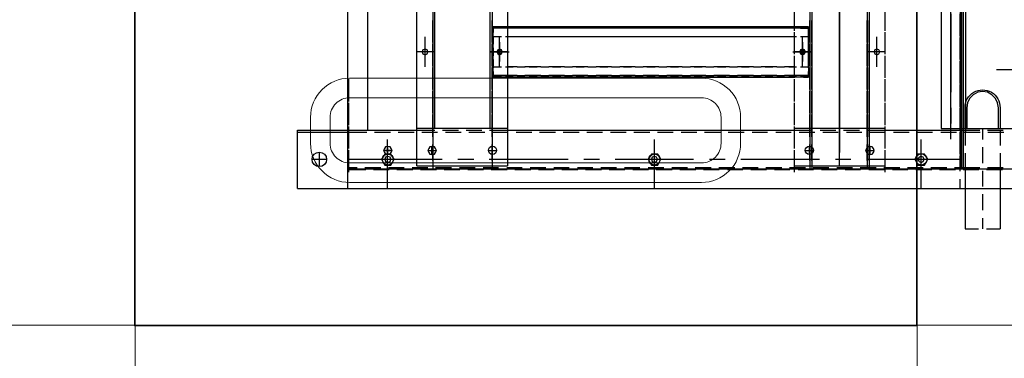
# Model space of a CAD drawing. Header units: millimetres. Extents: x -410 to 72073, y -3152 to 13830.
# Tile 56 of 92: x 14742 to 15497, y 7095 to 7355. Entities that reach past the tile are written whole.
import ezdxf
from ezdxf.enums import TextEntityAlignment as Align

# ---------------------------------------------------------------- set-up
doc = ezdxf.new("R2010")
doc.units = ezdxf.units.MM
for name, color, linetype, lineweight, true_color in [('A-CEILING-01', 7, 'Continuous', 5, 0xd56ca8), ('A-CEILING-05', 7, 'Continuous', 5, 0x139b48), ('M-MEP-ELLG-LIGHT', 5, 'Continuous', 15, 0x0000ff)]:
    doc.layers.add(name, color=color, linetype=linetype, lineweight=lineweight, true_color=true_color)
doc.layers.add('A-LIGHT', color=1, linetype='Continuous', lineweight=5)
doc.layers.add('ACMV-EQP-CHW', color=30, linetype='Continuous', true_color=0xff7f00)
doc.layers.add('RCP LAYOUT', color=9, linetype='Continuous', true_color=0x808080)
doc.styles.get("Standard").update_dxf_attribs({"font": 'arial.ttf'})

# ---------------------------------------------------------------- blocks, each defined once
blk = doc.blocks.new('LIGHT-600X600MM')
at = {"color": 0}
blk.add_line((300, 0), (-300, 0), dxfattribs=at)
blk.add_lwpolyline([(-300, 300), (-300, -300), (300, -300), (300, 300)], close=True, dxfattribs=at)
for points in [[(-165, 160), (-165, 140, 0.414214), (-135, 110), (135, 110, 0.414214), (165, 140), (165, 160, 0.414214), (135, 190), (-135, 190, 0.414214)], [(-150, 160), (-150, 140, 0.414214), (-135, 125), (135, 125, 0.414214), (150, 140), (150, 160, 0.414214), (135, 175), (-135, 175, 0.414214)], [(-165, -160), (-165, -140, -0.414214), (-135, -110), (135, -110, -0.414214), (165, -140), (165, -160, -0.414214), (135, -190), (-135, -190, -0.414214)], [(-150, -160), (-150, -140, -0.414214), (-135, -125), (135, -125, -0.414214), (150, -140), (150, -160, -0.414214), (135, -175), (-135, -175, -0.414214)]]:
    blk.add_lwpolyline(points, format="xyb", close=True, dxfattribs=at)
blk.add_attdef('E', text='', height=100).set_placement((400, 250), align=Align.MIDDLE_CENTER)
blk = doc.blocks.new('A$C98a85b24')
at = {"layer": 'M-MEP-ELLG-LIGHT', "color": 8, "true_color": 0x808080}
ref = blk.add_blockref('LIGHT-600X600MM', (10939.99, 7419.99), dxfattribs=at)
ref.add_attrib('E', 'E', dxfattribs={"layer": '0', "color": 0, "height": 100}).set_placement((11339.99, 7644.99), align=Align.MIDDLE_CENTER)
blk = doc.blocks.new('A$C9bf954c9')
at = {"layer": 'A-CEILING-01', "true_color": 0x808080}
h = blk.add_hatch(dxfattribs=at)
h.set_pattern_fill('ANSI37', color=8, scale=2000)
h.set_pattern_definition([(45, (0, 0), (-176.7767, 176.7767), []), (135, (0, 0), (-176.7767, -176.7767), [])])
edge = h.paths.add_edge_path()
edge.add_line((17350, 13380), (12020, 13380))
edge.add_line((12020, 13380), (12020, 13280))
edge.add_line((12020, 13280), (11820, 13280))
edge.add_line((11820, 13280), (11820, 13380))
edge.add_line((11820, 13380), (6090, 13380))
edge.add_line((6090, 13380), (6090, 13280))
edge.add_line((6090, 13280), (5890, 13280))
edge.add_line((5890, 13280), (5890, 13380))
edge.add_line((5890, 13380), (350, 13380))
edge.add_line((350, 13380), (200, 13380))
edge.add_line((200, 13380), (200, 4520))
edge.add_line((200, 4520), (650, 4520))
edge.add_line((650, 4520), (650, 4220))
edge.add_line((650, 4220), (200, 4220))
edge.add_line((200, 4220), (200, 3270))
edge.add_line((200, 3270), (3945, 3270))
edge.add_line((3945, 3270), (3945, 3920))
edge.add_line((3945, 3920), (6135, 3920))
edge.add_line((6135, 3920), (6135, 3270))
edge.add_line((6135, 3270), (9805, 3270))
edge.add_line((9805, 3270), (9805, 3070))
edge.add_line((9805, 3070), (10125.7, 3070))
edge.add_line((10125.7, 3070), (10125.7, 3423))
edge.add_line((10125.7, 3423), (11242.06, 4539.36))
edge.add_line((11242.06, 4539.36), (10770.13, 5011.3))
edge.add_line((10770.13, 5011.3), (11904.42, 6145.58))
edge.add_line((11904.42, 6145.58), (14298.83, 8540))
edge.add_line((14298.83, 8540), (14450, 8540))
edge.add_line((14450, 8540), (14450, 9620))
edge.add_line((14450, 9620), (14450, 12330))
edge.add_arc((15200, 12330), 750, 90, 180, ccw=False)
edge.add_line((15200, 13080), (17350, 13080))
edge.add_line((17350, 13080), (17350, 13380))
h.paths.add_polyline_path([(5890.13, 11294.23), (6090.12, 11294.23), (6090.12, 11094.22), (5890.13, 11094.22)], flags=16)
h.paths.add_polyline_path([(5890.13, 9330), (6090.12, 9330), (6090.12, 9129.99), (5890.13, 9129.99)], flags=16)
h.paths.add_polyline_path([(5890, 8418.41), (6090, 8418.41), (6090, 8218.41), (5890, 8218.41)], flags=16)
h.paths.add_polyline_path([(5890, 6030), (6090, 6030), (6090, 5829.99), (5890, 5829.99)], flags=16)
h.paths.add_polyline_path([(11820, 8418.41), (12020, 8418.41), (12020, 8218.41), (11820, 8218.41)], flags=16)
h.paths.add_polyline_path([(11820, 9330), (12020, 9330), (12020, 9129.99), (11820, 9129.99)], flags=16)
h.paths.add_polyline_path([(11820.13, 11294.23), (12020.12, 11294.23), (12020.12, 11094.22), (11820.13, 11094.22)], flags=16)
at = {"layer": 'A-CEILING-05', "true_color": 0x808080}
h = blk.add_hatch(dxfattribs=at)
h.set_pattern_fill('_USER', color=8, scale=600, double=1, pattern_type=0)
h.set_pattern_definition([(0, (17230, 9520), (0, 600), []), (90, (17230, 9520), (-600, 4e-14), [])])
h.paths.add_polyline_path([(15490.92, 3520), (14590, 3520), (14590, 9520), (17230, 9520), (17230, 3520), (16390.92, 3520)])
at = {"layer": 'A-LIGHT', "color": 8, "true_color": 0x808080}
blk.add_blockref('A$C98a85b24', (4190, 0), dxfattribs=at)
blk = doc.blocks.new('A$C256bf26b')
blk.add_blockref('A$C9bf954c9', (0, 0))
blk = doc.blocks.new('AHU-5 TR-CARRIER')
at = {"layer": 'ACMV-EQP-CHW'}
for points in [[(45.85, 493.93), (1154.54, 493.93), (1154.54, 747.45)], [(1200.69, 0), (1200.69, 744.96)], [(44.6, 510.77), (1185.41, 510.77), (1185.41, 706.29)], [(1109.64, 591.54), (1109.64, 536.34)], [(1154.54, 537.9), (1138.64, 537.9), (1134.9, 537.28), (1131.46, 535.72), (1128.65, 532.92), (1126.78, 529.48), (1126.17, 525.75), (1126.78, 522), (1128.65, 518.57), (1131.46, 515.76), (1134.9, 514.2), (1138.64, 513.57), (1154.54, 513.57)], [(1155.79, 529.48), (1155.79, 541.65)], [(1155.79, 539.15), (1167.64, 539.15)], [(1157.35, 529.79), (1157.35, 541.95)], [(1173.56, 539.15), (1185.41, 539.15)], [(1184.47, 529.48), (1184.47, 541.65)], [(1185.41, 539.15), (1231.56, 539.15)], [(1186.03, 528.86), (1186.03, 541.02)], [(1231.56, 528.86), (1231.56, 539.15)], [(1154.54, 525.74), (1162.96, 525.74)], [(1155.79, 510.77), (1155.79, 523.55)], [(1157.35, 511.71), (1157.35, 523.87)], [(1168.89, 525.74), (1181.05, 525.74)], [(1184.47, 510.77), (1184.47, 523.55)], [(1186.03, 510.77), (1186.03, 522.94)], [(1186.97, 525.74), (1199.13, 525.74)], [(1205.05, 525.74), (1217.22, 525.74)], [(1223.45, 525.74), (1231.56, 525.74)], [(1231.56, 512.33), (1231.56, 522.62)], [(45.85, 512.65), (1157.35, 512.65)], [(952.17, 508.59), (1180.27, 508.59)], [(1078.76, 508.59), (1066.6, 508.59)], [(1083.6, 508.59), (1071.75, 508.59)], [(1096.84, 508.59), (1084.7, 508.59)], [(1101.68, 508.59), (1089.84, 508.59)], [(1114.93, 508.59), (1102.77, 508.59)], [(1120.08, 508.59), (1107.92, 508.59)], [(1133.03, 508.59), (1120.86, 508.59)], [(1138.17, 508.59), (1126.01, 508.59)], [(1151.11, 508.59), (1138.95, 508.59)], [(1155.79, 508.59), (1155.79, 509.52), (1143.93, 509.52)], [(1143.93, 509.52), (1155.79, 509.52)], [(1156.26, 508.59), (1144.11, 508.59)], [(1155.79, 512.33), (1167.64, 512.33)], [(1155.79, 437.18), (1155.79, 510.77)], [(1169.2, 508.59), (1157.35, 508.59)], [(1174.35, 508.59), (1162.18, 508.59)], [(1173.56, 512.33), (1185.41, 512.33)], [(1187.28, 508.59), (1175.43, 508.59)], [(1178.23, 436.87), (1178.23, 508.59)], [(1184.47, 504.22), (1184.47, 510.77)], [(1185.41, 512.33), (1231.56, 512.33)], [(1185.41, 38.35), (1185.41, 510.77)], [(1200.69, 508.59), (1193.52, 508.59)], [(1162.8, 501.42), (957.78, 501.42)], [(1066.45, 501.42), (1126.63, 501.42)], [(1138.8, 501.42), (1150.64, 501.42)], [(1157.35, 493.62), (1157.35, 505.78)], [(1186.03, 492.69), (1186.03, 504.85)], [(1184.47, 486.14), (1184.47, 498.3)], [(1157.35, 475.53), (1157.35, 487.38)], [(1186.03, 474.59), (1186.03, 486.76)], [(1200.69, 478.65), (1162.96, 478.65)], [(1184.47, 468.05), (1184.47, 480.21)], [(1157.35, 457.45), (1157.35, 469.3)], [(1184.47, 449.97), (1184.47, 462.13)], [(1186.03, 456.52), (1186.03, 468.36)], [(1074.39, 450.9), (1062.55, 450.9)], [(1079.55, 450.9), (1067.38, 450.9)], [(1092.48, 450.9), (1080.63, 450.9)], [(1097.63, 450.9), (1085.48, 450.9)], [(1095.76, 450.9), (1095.76, 437.18)], [(1110.57, 450.9), (1098.72, 450.9)], [(1115.73, 450.9), (1103.56, 450.9)], [(1128.65, 450.9), (1116.81, 450.9)], [(1133.8, 450.9), (1121.65, 450.9)], [(1146.74, 450.9), (1134.9, 450.9)], [(1151.9, 450.9), (1139.73, 450.9)], [(1164.83, 450.9), (1152.98, 450.9)], [(1154.22, 381.37), (1154.22, 450.9)], [(1157.35, 439.37), (1157.35, 451.21)], [(1169.98, 450.9), (1157.81, 450.9)], [(1183.23, 381.37), (1183.23, 450.9), (1171.07, 450.9)], [(1188.05, 450.9), (1175.9, 450.9)], [(1186.03, 438.43), (1186.03, 450.28)], [(956.84, 438.74), (1184.94, 438.74)], [(1083.44, 438.74), (1071.59, 438.74)], [(1088.59, 438.74), (1076.44, 438.74)], [(1107.31, 444.67), (1084.23, 444.67)], [(1101.53, 438.74), (1089.68, 438.74)], [(1106.68, 438.74), (1094.52, 438.74)], [(1119.61, 438.74), (1107.77, 438.74)], [(1124.76, 438.74), (1112.6, 438.74)], [(1137.7, 438.74), (1125.85, 438.74)], [(1142.85, 438.74), (1130.69, 438.74)], [(1154.22, 438.74), (1143.93, 438.74)], [(1160.94, 438.74), (1148.77, 438.74)], [(1179.02, 438.74), (1166.86, 438.74)], [(1174.49, 439.37), (1168.26, 439.37)], [(1171.38, 435.93), (1171.38, 442.48)], [(1184.47, 431.88), (1184.47, 444.04)], [(956.84, 437.18), (1184.94, 437.18)], [(1083.44, 437.18), (1071.59, 437.18)], [(1088.59, 437.18), (1076.44, 437.18)], [(1101.53, 437.18), (1089.68, 437.18)], [(1106.68, 437.18), (1094.52, 437.18)], [(1119.61, 437.18), (1107.77, 437.18)], [(1124.76, 437.18), (1112.6, 437.18)], [(1137.7, 437.18), (1125.85, 437.18)], [(1142.85, 437.18), (1130.69, 437.18)], [(1154.22, 437.18), (1143.93, 437.18)], [(1160.94, 437.18), (1148.77, 437.18)], [(1155.79, 419.1), (1155.79, 431.26)], [(1157.35, 421.28), (1157.35, 433.13)], [(1179.02, 437.18), (1166.86, 437.18)], [(1186.03, 420.34), (1186.03, 432.19)], [(1178.23, 412.86), (1178.23, 424.71)], [(1184.47, 413.8), (1184.47, 425.95)], [(993, 415.97), (1173.1, 415.97)], [(1089.68, 415.97), (1029.17, 415.97)], [(1136.61, 415.97), (1076.44, 415.97)], [(1113.69, 415.97), (1101.52, 415.97)], [(1183.23, 415.97), (1125.85, 415.97)], [(1160.93, 415.97), (1148.77, 415.97)], [(1155.79, 401.01), (1155.79, 413.17)], [(1157.35, 403.2), (1157.35, 415.04)], [(1186.03, 402.26), (1186.03, 414.11)], [(1178.23, 340.21), (1178.23, 400.7)], [(1184.47, 395.71), (1184.47, 407.87)], [(956.84, 394.77), (1184.94, 394.77)], [(956.84, 393.21), (1184.94, 393.21)], [(1083.44, 394.77), (1071.59, 394.77)], [(1083.44, 393.21), (1071.59, 393.21)], [(1088.59, 394.77), (1076.44, 394.77)], [(1088.59, 393.21), (1076.44, 393.21)], [(1101.53, 394.77), (1089.68, 394.77)], [(1101.53, 393.21), (1089.68, 393.21)], [(1106.68, 394.77), (1094.52, 394.77)], [(1106.68, 393.21), (1094.52, 393.21)], [(1095.76, 394.77), (1095.76, 381.37)], [(1095.76, 380.11), (1095.76, 394.77)], [(1119.61, 394.77), (1107.77, 394.77)], [(1119.61, 393.21), (1107.77, 393.21)], [(1124.76, 394.77), (1112.6, 394.77)], [(1124.76, 393.21), (1112.6, 393.21)], [(1137.7, 394.77), (1125.85, 394.77)], [(1137.7, 393.21), (1125.85, 393.21)], [(1142.85, 394.77), (1130.69, 394.77)], [(1142.85, 393.21), (1130.69, 393.21)], [(1154.22, 394.77), (1143.93, 394.77)], [(1154.22, 393.21), (1143.93, 393.21)], [(1160.94, 394.77), (1148.77, 394.77)], [(1160.94, 393.21), (1148.77, 393.21)], [(1155.79, 381.37), (1155.79, 395.08)], [(1157.35, 385.11), (1157.35, 396.96)], [(1179.02, 394.77), (1166.86, 394.77)], [(1179.02, 393.21), (1166.86, 393.21)], [(1174.49, 392.9), (1168.26, 392.9)], [(1171.38, 389.78), (1171.38, 396.02)], [(1186.03, 384.18), (1186.03, 396.02)], [(1083.6, 392.28), (1076.43, 392.28), (1076.43, 381.37)], [(1076.43, 392.28), (1076.43, 388.23)], [(1080.8, 392.28), (1076.44, 392.28)], [(1077.67, 386.04), (1077.67, 392.28), (1077.67, 373.88), (1077.67, 367.96)], [(1089.84, 392.28), (1083.6, 392.28)], [(1084.23, 392.28), (1084.23, 386.04)], [(1107.31, 387.6), (1084.23, 387.6)], [(1088.28, 387.6), (1103.25, 387.6)], [(1101.68, 392.28), (1089.84, 392.28)], [(1098.89, 392.28), (1092.64, 392.28)], [(1107.92, 392.28), (1101.69, 392.28)], [(1107.31, 386.04), (1107.31, 392.28)], [(1107.92, 392.28), (1115.1, 392.28), (1115.1, 381.37)], [(1115.1, 392.28), (1110.73, 392.28)], [(1113.85, 392.28), (1113.85, 381.37)], [(1113.85, 386.04), (1113.85, 392.28)], [(1115.1, 388.23), (1115.1, 392.28)], [(1184.47, 377.63), (1184.47, 389.78)], [(1074.39, 381.37), (1062.55, 381.37)], [(1079.55, 381.37), (1067.38, 381.37)], [(1076.43, 385.11), (1076.43, 381.37)], [(1077.67, 382.93), (1077.67, 377)], [(1092.48, 381.37), (1080.63, 381.37)], [(1084.23, 382.93), (1084.23, 377)], [(1084.23, 381.37), (1084.23, 373.88)], [(1097.63, 381.37), (1085.48, 381.37)], [(1110.57, 381.37), (1098.72, 381.37)], [(1115.73, 381.37), (1103.56, 381.37)], [(1107.3, 377), (1107.3, 382.92)], [(1107.31, 381.37), (1107.31, 373.88)], [(1113.85, 377), (1113.85, 382.92)], [(1113.85, 381.37), (1113.85, 373.88)], [(1115.1, 385.11), (1115.1, 381.37), (1115.1, 161.21)], [(1115.1, 161.22), (1115.1, 381.36)], [(1128.65, 381.37), (1116.81, 381.37)], [(1133.8, 381.37), (1121.65, 381.37)], [(1146.74, 381.37), (1134.9, 381.37)], [(1151.9, 381.37), (1139.73, 381.37)], [(1164.83, 381.37), (1152.98, 381.37)], [(1155.79, 147.5), (1155.79, 381.37)], [(1157.35, 367.02), (1157.35, 378.87)], [(1169.98, 381.37), (1157.81, 381.37)], [(1183.23, 381.37), (1171.07, 381.37)], [(1188.05, 381.37), (1175.9, 381.37)], [(1186.03, 366.08), (1186.03, 377.93)], [(1084.23, 373.88), (1084.23, 367.96)], [(1107.3, 367.96), (1107.3, 373.88)], [(1113.85, 367.96), (1113.85, 373.88)], [(1184.47, 359.54), (1184.47, 371.7)], [(1077.67, 367.96), (1077.67, 355.8)], [(1077.67, 364.84), (1077.67, 358.91)], [(1084.23, 367.96), (1084.23, 355.8)], [(1084.23, 364.84), (1084.23, 358.91)], [(1107.3, 358.91), (1107.3, 364.84)], [(1107.31, 367.96), (1107.31, 355.8)], [(1113.85, 367.96), (1113.85, 355.8)], [(1113.85, 358.91), (1113.85, 364.84)], [(1077.67, 355.79), (1077.67, 349.87)], [(1084.23, 355.79), (1084.23, 349.87)], [(1107.3, 349.88), (1107.3, 355.8)], [(1113.85, 349.88), (1113.85, 355.8)], [(1157.35, 348.93), (1157.35, 360.78)], [(1186.03, 348), (1186.03, 359.85)], [(1077.67, 349.88), (1077.67, 337.71)], [(1084.23, 349.88), (1084.23, 337.71)], [(1107.31, 349.88), (1107.31, 337.71)], [(1113.85, 349.88), (1113.85, 337.71)], [(1184.47, 341.45), (1184.47, 353.61)], [(1077.67, 346.75), (1077.67, 340.83)], [(1084.23, 346.75), (1084.23, 340.83)], [(1107.3, 340.83), (1107.3, 346.75)], [(1113.85, 340.83), (1113.85, 346.75)], [(1157.35, 330.53), (1157.35, 342.7)], [(1186.03, 329.91), (1186.03, 341.76)], [(1077.67, 337.71), (1077.67, 331.47)], [(1084.23, 337.71), (1084.23, 331.47)], [(1107.3, 331.47), (1107.3, 337.71)], [(1113.85, 331.47), (1113.85, 337.71)], [(1184.47, 323.37), (1184.47, 335.53)], [(1077.67, 331.47), (1077.67, 319.63)], [(1077.67, 328.66), (1077.67, 322.43)], [(1084.23, 331.47), (1084.23, 319.63)], [(1084.23, 328.66), (1084.23, 322.43)], [(1107.3, 322.43), (1107.3, 328.66)], [(1107.31, 331.47), (1107.31, 319.63)], [(1113.85, 331.47), (1113.85, 319.63)], [(1113.85, 322.43), (1113.85, 328.67)], [(1178.23, 316.19), (1178.23, 328.35)], [(1077.67, 319.62), (1077.67, 313.39)], [(1084.23, 319.62), (1084.23, 313.39)], [(1107.3, 313.39), (1107.3, 319.63)], [(1113.85, 313.39), (1113.85, 319.63)], [(1157.35, 312.45), (1157.35, 324.61)], [(1184.47, 305.28), (1184.47, 317.44)], [(1186.03, 311.52), (1186.03, 323.67)], [(1077.67, 313.39), (1077.67, 301.54)], [(1077.67, 310.58), (1077.67, 304.35)], [(1084.23, 313.39), (1084.23, 301.54)], [(1084.23, 310.58), (1084.23, 304.35)], [(1107.3, 304.35), (1107.3, 310.58)], [(1107.31, 313.39), (1107.31, 301.54)], [(1113.85, 313.39), (1113.85, 301.54)], [(1113.85, 304.35), (1113.85, 310.58)], [(1157.35, 294.36), (1157.35, 306.52)], [(1178.23, 243.85), (1178.23, 304.04)], [(1186.03, 293.43), (1186.03, 305.59)], [(1077.67, 301.54), (1077.67, 295.3)], [(1077.67, 295.3), (1077.67, 283.45)], [(1084.23, 301.54), (1084.23, 295.3)], [(1084.23, 295.3), (1084.23, 283.45)], [(1107.3, 295.3), (1107.3, 301.53)], [(1107.31, 295.3), (1107.31, 283.45)], [(1113.85, 295.3), (1113.85, 301.54)], [(1113.85, 295.3), (1113.85, 283.45)], [(1184.47, 287.19), (1184.47, 299.36)], [(1077.67, 292.49), (1077.67, 286.26)], [(1084.23, 292.49), (1084.23, 286.26)], [(1107.3, 286.26), (1107.3, 292.49)], [(1113.85, 286.26), (1113.85, 292.49)], [(1157.35, 276.28), (1157.35, 288.44)], [(1186.03, 275.34), (1186.03, 287.51)], [(1077.67, 283.45), (1077.67, 277.22)], [(1084.23, 283.45), (1084.23, 277.22)], [(1107.3, 277.22), (1107.3, 283.45)], [(1113.85, 277.21), (1113.85, 283.45)], [(1184.47, 269.11), (1184.47, 281.27)], [(1077.67, 277.21), (1077.67, 265.36)], [(1077.67, 274.41), (1077.67, 268.18)], [(1084.23, 277.21), (1084.23, 265.36)], [(1084.23, 274.41), (1084.23, 268.18)], [(1107.3, 268.18), (1107.3, 274.41)], [(1107.31, 277.21), (1107.31, 265.36)], [(1113.85, 277.21), (1113.85, 265.36)], [(1113.85, 268.18), (1113.85, 274.41)], [(1200.69, 274.09), (1162.96, 274.09)], [(1077.67, 265.36), (1077.67, 259.13)], [(1084.23, 265.36), (1084.23, 259.13)], [(1107.3, 259.13), (1107.3, 265.36)], [(1113.85, 259.13), (1113.85, 265.36)], [(1157.35, 258.19), (1157.35, 270.35)], [(1186.03, 257.26), (1186.03, 269.42)], [(1077.67, 259.13), (1077.67, 247.28)], [(1084.23, 259.13), (1084.23, 247.28)], [(1107.31, 259.13), (1107.31, 247.28)], [(1113.85, 259.13), (1113.85, 247.28)], [(1184.47, 251.02), (1184.47, 262.87)], [(1077.67, 256.32), (1077.67, 250.09)], [(1084.23, 256.32), (1084.23, 250.09)], [(1107.3, 250.09), (1107.3, 256.32)], [(1113.85, 250.09), (1113.85, 256.32)], [(1157.35, 240.11), (1157.35, 252.27)], [(1186.03, 239.17), (1186.03, 251.34)], [(1077.67, 247.28), (1077.67, 241.04)], [(1084.23, 247.28), (1084.23, 241.04)], [(1107.3, 241.04), (1107.3, 247.28)], [(1113.85, 241.04), (1113.85, 247.28)], [(1184.47, 232.94), (1184.47, 244.79)], [(1077.67, 241.04), (1077.67, 229.19)], [(1077.67, 238.23), (1077.67, 232)], [(1084.23, 241.04), (1084.23, 229.19)], [(1084.23, 238.23), (1084.23, 232)], [(1107.3, 232), (1107.3, 238.24)], [(1107.31, 241.04), (1107.31, 229.19)], [(1113.85, 241.04), (1113.85, 229.19)], [(1113.85, 232), (1113.85, 238.24)], [(1077.67, 229.19), (1077.67, 222.95)], [(1084.23, 229.19), (1084.23, 222.95)], [(1107.3, 222.95), (1107.3, 229.19)], [(1113.85, 222.96), (1113.85, 229.19)], [(1157.35, 222.02), (1157.35, 234.18)], [(1178.23, 219.83), (1178.23, 231.69)], [(1184.47, 214.85), (1184.47, 226.7)], [(1186.03, 221.08), (1186.03, 233.24)], [(1077.67, 222.96), (1077.67, 211.11)], [(1077.67, 220.15), (1077.67, 213.92)], [(1084.23, 222.96), (1084.23, 211.11)], [(1084.23, 220.15), (1084.23, 213.92)], [(1107.3, 213.92), (1107.3, 220.15)], [(1107.31, 222.96), (1107.31, 211.11)], [(1113.85, 222.96), (1113.85, 211.11)], [(1113.85, 213.92), (1113.85, 220.15)], [(1157.35, 203.93), (1157.35, 216.1)], [(1186.03, 203), (1186.03, 215.16)], [(1077.67, 211.11), (1077.67, 204.87)], [(1077.67, 204.87), (1077.67, 193.02)], [(1084.23, 211.11), (1084.23, 204.87)], [(1084.23, 204.87), (1084.23, 193.02)], [(1107.3, 204.87), (1107.3, 211.11)], [(1107.31, 204.87), (1107.31, 193.02)], [(1113.85, 204.87), (1113.85, 211.11)], [(1113.85, 204.87), (1113.85, 193.02)], [(1178.23, 147.18), (1178.23, 207.68)], [(1184.47, 196.76), (1184.47, 208.61)], [(1077.67, 202.06), (1077.67, 195.83)], [(1084.23, 202.06), (1084.23, 195.83)], [(1107.3, 195.83), (1107.3, 202.07)], [(1113.85, 195.83), (1113.85, 202.07)], [(1157.35, 185.85), (1157.35, 198.01)], [(1186.03, 184.92), (1186.03, 197.07)], [(1077.67, 193.02), (1077.67, 186.78)], [(1084.23, 193.02), (1084.23, 186.78)], [(1107.3, 186.78), (1107.3, 193.02)], [(1113.85, 186.78), (1113.85, 193.02)], [(1184.47, 178.68), (1184.47, 190.53)], [(1077.67, 186.79), (1077.67, 174.62)], [(1077.67, 183.98), (1077.67, 177.74)], [(1084.23, 186.78), (1084.23, 174.62)], [(1084.23, 183.98), (1084.23, 177.74)], [(1107.3, 177.74), (1107.3, 183.98)], [(1107.31, 186.78), (1107.31, 174.62)], [(1113.85, 186.78), (1113.85, 174.62)], [(1113.85, 177.74), (1113.85, 183.98)], [(1077.67, 174.62), (1077.67, 168.7)], [(1084.23, 174.62), (1084.23, 168.7)], [(1107.3, 168.69), (1107.3, 174.63)], [(1113.85, 168.69), (1113.85, 174.62)], [(1157.35, 167.76), (1157.35, 179.92)], [(1186.03, 166.82), (1186.03, 178.99)], [(1077.67, 168.7), (1077.67, 161.21)], [(1084.23, 168.7), (1084.23, 161.21)], [(1107.31, 168.7), (1107.31, 161.21)], [(1113.85, 168.7), (1113.85, 161.21)], [(1184.47, 160.6), (1184.47, 172.44)], [(1183.23, 91.68), (17.47, 91.68), (17.47, 161.22), (1183.23, 161.22)], [(1076.43, 161.22), (1076.43, 157.47)], [(1076.43, 161.21), (1076.43, 150.3)], [(1077.67, 165.58), (1077.67, 159.66)], [(1077.68, 161.21), (1077.68, 150.3)], [(1084.23, 165.58), (1084.23, 159.66)], [(1095.76, 147.81), (1095.76, 162.46)], [(1095.76, 161.21), (1095.76, 147.81)], [(1107.3, 159.66), (1107.3, 165.58)], [(1113.85, 159.66), (1113.85, 165.58)], [(1113.85, 161.21), (1113.85, 150.3)], [(1115.1, 161.21), (1115.1, 150.3)], [(1115.1, 157.47), (1115.1, 161.21)], [(1154.22, 91.68), (1154.22, 161.21)], [(1157.35, 149.68), (1157.35, 161.84)], [(1183.23, 91.68), (1183.23, 161.21)], [(1186.03, 148.75), (1186.03, 160.9)], [(1076.43, 154.36), (1076.43, 150.3)], [(1077.67, 156.54), (1077.67, 150.3)], [(1084.23, 156.54), (1084.23, 150.3)], [(1107.31, 154.98), (1084.23, 154.98)], [(1088.28, 154.98), (1103.25, 154.98)], [(1107.3, 150.3), (1107.3, 156.54)], [(1113.85, 150.3), (1113.85, 156.54)], [(1115.1, 150.3), (1115.1, 154.36)], [(1171.38, 146.56), (1171.38, 152.8)], [(1184.47, 142.5), (1184.47, 154.36)], [(1154.22, 147.81), (46.16, 147.81)], [(956.84, 149.37), (1184.94, 149.37)], [(1083.44, 149.37), (1071.59, 149.37)], [(1083.6, 150.3), (1076.43, 150.3)], [(1076.43, 150.3), (1080.8, 150.3)], [(1088.59, 149.37), (1076.44, 149.37)], [(1083.6, 150.3), (1089.84, 150.3)], [(1101.53, 149.37), (1089.68, 149.37)], [(1101.68, 150.3), (1089.84, 150.3)], [(1092.65, 150.3), (1098.89, 150.3)], [(1106.68, 149.37), (1094.52, 149.37)], [(1101.68, 150.3), (1107.92, 150.3)], [(1119.61, 149.37), (1107.77, 149.37)], [(1115.1, 150.3), (1107.92, 150.3)], [(1110.73, 150.3), (1115.1, 150.3)], [(1124.76, 149.37), (1112.6, 149.37)], [(1137.7, 149.37), (1125.85, 149.37)], [(1142.85, 149.37), (1130.69, 149.37)], [(1154.22, 149.37), (1143.93, 149.37)], [(1160.94, 149.37), (1148.77, 149.37)], [(1157.35, 131.59), (1157.35, 143.75)], [(1179.02, 149.37), (1166.86, 149.37)], [(1174.49, 149.68), (1168.26, 149.68)], [(1155.79, 129.41), (1155.79, 141.57)], [(1184.47, 124.42), (1184.47, 136.27)], [(1186.03, 130.66), (1186.03, 142.82)], [(1178.23, 123.17), (1178.23, 135.34)], [(1155.79, 111.32), (1155.79, 123.49)], [(1157.35, 113.5), (1157.35, 125.67)], [(1186.03, 112.57), (1186.03, 124.74)], [(1184.47, 106.02), (1184.47, 118.18)], [(1157.35, 95.42), (1157.35, 107.59)], [(1171.38, 100.1), (1171.38, 106.65)], [(1178.23, 39.29), (1178.23, 111.02)], [(1186.03, 94.49), (1186.03, 106.65)], [(1154.22, 105.4), (46.16, 105.4)], [(956.84, 103.84), (1184.94, 103.84)], [(1083.44, 103.84), (1071.59, 103.84)], [(1088.59, 103.84), (1076.44, 103.84)], [(1101.53, 103.84), (1089.68, 103.84)], [(1106.68, 103.84), (1094.52, 103.84)], [(1095.76, 105.4), (1095.76, 91.68)], [(1119.61, 103.84), (1107.77, 103.84)], [(1124.76, 103.84), (1112.6, 103.84)], [(1137.7, 103.84), (1125.85, 103.84)], [(1142.85, 103.84), (1130.69, 103.84)], [(1154.22, 103.84), (1143.93, 103.84)], [(1160.94, 103.84), (1148.77, 103.84)], [(1155.79, 91.68), (1155.79, 105.4)], [(1179.02, 103.84), (1166.86, 103.84)], [(1174.49, 103.21), (1168.26, 103.21)], [(1184.47, 87.94), (1184.47, 100.1)], [(1107.31, 97.92), (1084.23, 97.92)], [(1155.79, 0), (1155.79, 91.68)], [(1157.35, 77.33), (1157.35, 89.49)], [(1186.03, 76.41), (1186.03, 88.56)], [(1184.47, 69.85), (1184.47, 82.01)], [(1157.35, 59.25), (1157.35, 71.41)], [(1200.69, 69.23), (1162.96, 69.23)], [(1168.26, 69.23), (1174.49, 69.23), (1174.19, 71.1), (1172.94, 72.03), (1171.38, 72.65), (1169.82, 72.03), (1168.57, 71.1), (1168.26, 69.23), (1168.57, 67.67), (1169.82, 66.73), (1171.38, 66.11), (1172.94, 66.73), (1174.19, 67.67), (1174.49, 69.23)], [(1174.49, 69.23), (1168.26, 69.23)], [(1171.38, 66.11), (1171.38, 72.65), (1171.38, 66.11)], [(1186.03, 58.32), (1186.03, 70.47)], [(1184.47, 51.77), (1184.47, 63.93)], [(44.6, 53.95), (44.6, 38.35), (1200.69, 38.35)], [(1155.79, 38.35), (1155.79, 53.95), (44.61, 53.95)], [(1157.35, 0), (1157.35, 53.33)], [(1184.47, 39.29), (1184.47, 45.84)], [(1186.03, 38.35), (1186.03, 52.39)], [(1116.8, 39.29), (1128.65, 39.29)], [(1121.65, 39.29), (1133.81, 39.29)], [(1134.9, 39.29), (1146.74, 39.29)], [(1139.73, 39.29), (1151.9, 39.29)], [(1152.98, 39.29), (1164.83, 39.29)], [(1157.81, 39.29), (1169.98, 39.29)], [(1171.07, 39.29), (1184.47, 39.29)], [(1175.91, 39.29), (1188.05, 39.29)], [(1183.84, 16.84), (1172.62, 16.84)], [(1178.23, 11.23), (1178.23, 22.45)], [(1178.23, 11.23), (1178.23, 22.45)], [(1200.69, 0), (1155.79, 0)]]:
    blk.add_lwpolyline(points, dxfattribs=at)
blk.add_lwpolyline([(1154.54, 512.33), (1138.64, 512.33, -1.022708), (1138.63, 539.15), (1154.54, 539.15)], format="xyb", dxfattribs=at)
for points in [[(956.84, 509.52), (1184.95, 509.52)], [(1083.44, 509.52), (1071.59, 509.52)], [(1088.59, 509.52), (1076.44, 509.52)], [(1101.52, 509.52), (1089.68, 509.52)], [(1106.68, 509.52), (1094.52, 509.52)], [(1119.61, 509.52), (1107.77, 509.52)], [(1124.76, 509.52), (1112.6, 509.52)], [(1137.7, 509.52), (1125.85, 509.52)], [(1142.85, 509.52), (1130.69, 509.52)], [(1160.93, 509.52), (1148.77, 509.52)], [(1179.02, 509.52), (1166.86, 509.52)], [(1174.19, 481.15), (1174.19, 476.16), (1178.23, 473.66), (1182.6, 476.16), (1182.6, 481.15), (1178.23, 483.64)], [(1180.73, 478.65), (1179.8, 480.21), (1178.23, 480.84), (1176.67, 480.21), (1176.05, 478.65), (1176.67, 477.1), (1178.23, 476.16), (1179.8, 477.1)], [(1097.94, 444.67), (1097.33, 446.23), (1095.76, 446.85), (1094.2, 446.23), (1093.58, 444.67), (1094.2, 443.11), (1095.76, 442.48), (1097.33, 443.11)], [(1174.49, 439.37), (1174.2, 440.92), (1172.94, 442.17), (1171.38, 442.48), (1169.82, 442.17), (1168.57, 440.92), (1168.26, 439.37), (1168.57, 437.5), (1169.82, 436.56), (1171.38, 435.93), (1172.94, 436.56), (1174.2, 437.5)], [(1097.94, 387.6), (1097.33, 389.15), (1095.76, 389.78), (1094.2, 389.15), (1093.58, 387.6), (1094.2, 386.04), (1095.76, 385.42), (1097.33, 386.04)], [(1095.76, 389.16), (1094.52, 388.53), (1094.2, 387.6), (1094.52, 386.35), (1095.76, 386.04), (1097.01, 386.35), (1097.33, 387.6), (1097.01, 388.53)], [(1076.43, 161.21), (1076.43, 381.37)], [(1174.19, 276.59), (1174.19, 271.6), (1178.23, 269.11), (1182.6, 271.6), (1182.6, 276.59), (1178.23, 278.78)], [(1180.73, 274.09), (1179.8, 275.66), (1178.23, 276.28), (1176.67, 275.66), (1176.05, 274.09), (1176.67, 272.22), (1178.23, 271.6), (1179.8, 272.22)], [(1097.94, 154.98), (1097.33, 156.54), (1095.76, 157.17), (1094.2, 156.54), (1093.58, 154.98), (1094.2, 153.73), (1095.76, 153.11), (1097.33, 153.73)], [(1095.76, 156.85), (1094.52, 156.23), (1094.2, 154.98), (1094.52, 154.04), (1095.76, 153.42), (1097.01, 154.04), (1097.33, 154.98), (1097.01, 156.23)], [(1174.49, 103.21), (1174.2, 105.09), (1172.94, 106.02), (1171.38, 106.65), (1169.82, 106.02), (1168.57, 105.09), (1168.26, 103.21), (1168.57, 101.66), (1169.82, 100.72), (1171.38, 100.1), (1172.94, 100.72), (1174.2, 101.66)], [(1097.94, 97.91), (1097.33, 99.47), (1095.76, 100.1), (1094.2, 99.47), (1093.58, 97.91), (1094.2, 96.36), (1095.76, 95.73), (1097.33, 96.36)], [(1174.19, 71.72), (1174.19, 67.04), (1178.23, 64.55), (1182.6, 67.04), (1182.6, 71.72), (1178.23, 74.22)], [(1180.73, 69.23), (1179.8, 71.1), (1178.23, 71.72), (1176.67, 71.1), (1176.05, 69.23), (1176.67, 67.67), (1178.23, 67.04), (1179.8, 67.67)]]:
    blk.add_lwpolyline(points, close=True, dxfattribs=at)
for centre, radius in [((1178.26, 478.66), 4.34), ((1171.32, 392.9), 3.18), ((1178.35, 273.94), 4.26), ((1171.31, 149.68), 3.18), ((1178.35, 69.38), 4.26), ((1178.27, 16.8), 5.57)]:
    blk.add_circle(centre, radius, dxfattribs=at)
blk = doc.blocks.new('A$C046736b7')
at = {"layer": 'ACMV-EQP-CHW', "rotation": 270}
blk.add_blockref('AHU-5 TR-CARRIER', (-247.09, 8425.95), dxfattribs=at)

msp = doc.modelspace()

# ---------------------------------------------------------------- block references
msp.add_blockref('A$C046736b7', (15202, 0))
at = {"layer": 'RCP LAYOUT'}
msp.add_blockref('A$C256bf26b', (0, 0), dxfattribs=at)

doc.saveas('drawing.dxf')
